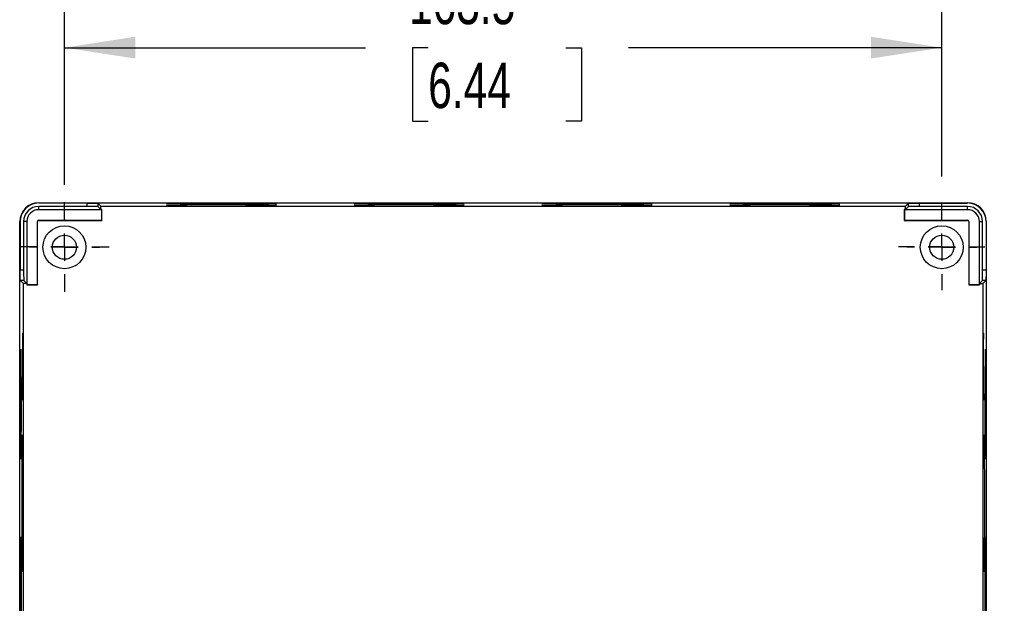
# Model space of a CAD drawing. Header units: millimetres. Extents: x 0 to 1118, y 0 to 864.
# Tile 7 of 11: x 782 to 966, y 426 to 535. Entities that reach past the tile are written whole.
import ezdxf

# ---------------------------------------------------------------- set-up
doc = ezdxf.new("R2010")
doc.units = ezdxf.units.MM
doc.header["$LTSCALE"] = 4
doc.linetypes.add('CENTERX2', pattern=[20.32, 12.7, -2.54, 2.54, -2.54])
doc.layers.add('CENTER', color=40, linetype='CENTERX2')
doc.layers.add('DIMENSIONS', color=140, linetype='Continuous', lineweight=25)
doc.styles.add('SLDTEXTSTYLE0', font='TXT', dxfattribs={"width": 0.7})
doc.dimstyles.new('SLDDIMSTYLE0', dxfattribs={"dimtxt": 8.632031, "dimasz": 13.208, "dimexe": 0, "dimexo": 0.0625, "dimgap": 2.158008, "dimtad": 0, "dimtih": 1, "dimtoh": 1, "dimdec": 1, "dimrnd": 1e-09, "dimzin": 12, "dimdsep": 46, "dimtxsty": 'SLDTEXTSTYLE0', "dimsah": 1, "dimcen": 0.09, "dimadec": 0, "dimazin": 3, "dimtfac": 1, "dimtdec": 1, "dimtofl": 0, "dimtmove": 0, "dimatfit": 3, "dimfxl": 0, "dimfrac": 2, "dimtolj": 1, "dimtzin": 12, "dimarcsym": 0})

# ---------------------------------------------------------------- blocks, each defined once
blk = doc.blocks.new('_D_11')
at = {"layer": 'DIMENSIONS'}
for p, q in [((790.71, 504.18), (790.71, 542.47)), ((954.21, 505.73), (954.21, 542.47)), ((790.71, 529.77), (846.81, 529.77)), ((858.5, 529.77), (855.6, 529.77)), ((855.6, 529.77), (855.6, 516.05)), ((884.15, 529.77), (887.05, 529.77)), ((887.05, 529.77), (887.05, 516.05)), ((954.21, 529.77), (895.85, 529.77)), ((855.6, 516.05), (858.5, 516.05)), ((887.05, 516.05), (884.15, 516.05))]:
    blk.add_line(p, q, dxfattribs=at)
for points in [[(790.71, 529.77), (803.92, 527.74), (803.92, 531.81)], [(954.21, 529.77), (941, 531.81), (941, 527.74)]]:
    blk.add_solid(points, dxfattribs=at)
at = {"layer": 'DIMENSIONS', "char_height": 8.467, "attachment_point": 1, "style": 'SLDTEXTSTYLE0'}
for s, insert in [('163.5', (854.91, 542.62)), ('6.44', (858.5, 526.97))]:
    blk.add_mtext(s, dxfattribs=dict(at, insert=insert))
blk = doc.blocks.new('_D_12')
at = {"layer": 'DIMENSIONS'}
for p, q in [((967.33, 492.61), (1015.21, 492.61)), ((1002.51, 492.61), (1002.51, 430.22)), ((989.68, 414.57), (986.79, 414.57)), ((986.79, 414.57), (986.79, 400.85)), ((1015.34, 414.57), (1018.23, 414.57)), ((1018.23, 414.57), (1018.23, 400.85)), ((986.79, 400.85), (989.68, 400.85)), ((1018.23, 400.85), (1015.34, 400.85)), ((1002.51, 329.01), (1002.51, 398.92)), ((967.33, 329.01), (1015.21, 329.01))]:
    blk.add_line(p, q, dxfattribs=at)
for points in [[(1002.51, 492.61), (1000.48, 479.4), (1004.54, 479.4)], [(1002.51, 329.01), (1004.54, 342.21), (1000.48, 342.21)]]:
    blk.add_solid(points, dxfattribs=at)
at = {"layer": 'DIMENSIONS', "char_height": 8.467, "attachment_point": 1, "style": 'SLDTEXTSTYLE0'}
for s, insert in [('163.6', (986.09, 427.42)), ('6.44', (989.68, 411.77))]:
    blk.add_mtext(s, dxfattribs=dict(at, insert=insert))
blk = doc.blocks.new('SW_CENTERMARKSYMBOL_23')
at = {"layer": 'CENTER', "color": 0}
for p, q in [((0, 5.08), (0, 8.04)), ((0, 0), (0, 2.54)), ((-5.08, 0), (-8.04, 0)), ((0, 0), (-2.54, 0)), ((0, 0), (0, -2.54)), ((0, 0), (2.54, 0)), ((5.08, 0), (8.04, 0)), ((0, -5.08), (0, -8.04))]:
    blk.add_line(p, q, dxfattribs=at)
blk = doc.blocks.new('SW_CENTERMARKSYMBOL_26')
at = {"layer": 'CENTER', "color": 0}
for p, q in [((0, 5.08), (0, 6.54)), ((0, 0), (0, 2.54)), ((-5.08, 0), (-6.54, 0)), ((0, 0), (-2.54, 0)), ((0, 0), (0, -2.54)), ((0, 0), (2.54, 0)), ((5.08, 0), (6.54, 0)), ((0, -5.08), (0, -6.54))]:
    blk.add_line(p, q, dxfattribs=at)
blk = doc.blocks.new('SW_CENTERMARKSYMBOL_27')
at = {"layer": 'CENTER', "color": 0}
for p, q in [((0, 5.08), (0, 6.54)), ((0, 0), (0, 2.54)), ((-5.08, 0), (-6.54, 0)), ((0, 0), (-2.54, 0)), ((0, 0), (0, -2.54)), ((0, 0), (2.54, 0)), ((5.08, 0), (6.54, 0)), ((0, -5.08), (0, -6.54))]:
    blk.add_line(p, q, dxfattribs=at)
blk = doc.blocks.new('SW_CENTERMARKSYMBOL_28')
at = {"layer": 'CENTER', "color": 0}
for p, q in [((0, 5.08), (0, 8.34)), ((0, 0), (0, 2.54)), ((-5.08, 0), (-8.34, 0)), ((0, 0), (-2.54, 0)), ((0, 0), (0, -2.54)), ((0, 0), (2.54, 0)), ((5.08, 0), (8.34, 0)), ((0, -5.08), (0, -8.34))]:
    blk.add_line(p, q, dxfattribs=at)

msp = doc.modelspace()

# ---------------------------------------------------------------- linework, layer by layer
for p, q in [((785.91, 500.8), (785.91, 500.86)), ((785.91, 500.86), (959.01, 500.86)), ((794.93, 500.8), (785.91, 500.8)), ((794.93, 500.16), (785.91, 500.16)), ((785.91, 499.55), (785.91, 500.16)), ((797.68, 499.55), (785.91, 499.55)), ((785.96, 500.86), (958.96, 500.86)), ((794.93, 500.16), (794.93, 500.8)), ((797.5, 500.22), (796.93, 500.79)), ((796.93, 500.79), (796.93, 500.14)), ((797.5, 499.57), (796.93, 500.14)), ((797.5, 499.57), (797.5, 500.22)), ((797.5, 500.22), (947.43, 500.22)), ((797.7, 499.57), (797.5, 499.57)), ((797.68, 499.55), (797.7, 499.57)), ((797.68, 497.59), (797.68, 499.55)), ((797.7, 497.57), (797.7, 499.57)), ((947.24, 499.55), (947.23, 499.57)), ((947.43, 499.57), (947.23, 499.57)), ((947.23, 499.57), (947.23, 497.57)), ((947.24, 499.55), (947.24, 497.59)), ((959.01, 499.55), (947.24, 499.55)), ((947.99, 500.79), (947.43, 500.22)), ((947.43, 499.57), (947.43, 500.22)), ((947.43, 499.57), (947.99, 500.14)), ((947.99, 500.14), (947.99, 500.79)), ((949.99, 500.8), (959.01, 500.8)), ((949.99, 500.8), (949.99, 500.16)), ((959.01, 500.16), (949.99, 500.16)), ((959.01, 500.8), (959.01, 500.86)), ((959.01, 499.55), (959.01, 500.16)), ((782.41, 324.26), (782.41, 497.36)), ((782.46, 497.36), (782.41, 497.36)), ((782.46, 497.36), (782.46, 488.34)), ((783.11, 497.36), (783.11, 488.34)), ((783.71, 497.36), (783.11, 497.36)), ((783.71, 497.36), (783.71, 485.59)), ((785.68, 485.59), (785.68, 497.36)), ((785.68, 497.36), (785.7, 497.36)), ((785.7, 485.57), (785.7, 497.36)), ((785.91, 497.59), (797.68, 497.59)), ((785.91, 497.59), (785.91, 497.57)), ((785.91, 497.57), (797.7, 497.57)), ((797.68, 497.59), (797.7, 497.57)), ((947.24, 497.59), (947.23, 497.57)), ((947.23, 497.57), (959.01, 497.57)), ((947.24, 497.59), (959.01, 497.59)), ((959.01, 497.59), (959.01, 497.57)), ((959.24, 497.36), (959.23, 497.36)), ((959.23, 497.36), (959.23, 485.57)), ((959.24, 497.36), (959.24, 485.59)), ((961.21, 485.59), (961.21, 497.36)), ((961.21, 497.36), (961.81, 497.36)), ((961.81, 488.34), (961.81, 497.36)), ((962.46, 497.36), (962.46, 488.34)), ((962.46, 497.36), (962.51, 497.36)), ((962.51, 497.36), (962.51, 324.26)), ((782.46, 488.34), (783.11, 488.34)), ((961.81, 488.34), (962.46, 488.34)), ((782.48, 486.34), (783.05, 485.77)), ((783.13, 486.34), (782.48, 486.34)), ((783.7, 485.77), (783.13, 486.34)), ((961.23, 485.77), (961.79, 486.34)), ((962.44, 486.34), (961.79, 486.34)), ((961.87, 485.77), (962.44, 486.34)), ((783.7, 485.77), (783.05, 485.77)), ((783.05, 335.84), (783.05, 485.77)), ((783.7, 485.77), (783.7, 485.57)), ((783.71, 485.59), (783.7, 485.57)), ((783.7, 485.57), (785.7, 485.57)), ((783.71, 485.59), (785.68, 485.59)), ((785.68, 485.59), (785.7, 485.57)), ((959.24, 485.59), (959.23, 485.57)), ((959.23, 485.57), (961.23, 485.57)), ((959.24, 485.59), (961.21, 485.59)), ((961.21, 485.59), (961.23, 485.57)), ((961.23, 485.57), (961.23, 485.77)), ((961.23, 485.77), (961.87, 485.77)), ((961.87, 485.77), (961.87, 335.84))]:
    msp.add_line(p, q)
for centre, radius in [((790.71, 492.56), 4), ((954.21, 492.56), 4), ((790.71, 492.56), 2.25), ((954.21, 492.56), 2.25)]:
    msp.add_circle(centre, radius)
for centre, radius, start, end in [((785.91, 497.36), 3.5, 90, 180), ((785.91, 497.36), 3.45, 90, 180), ((785.91, 497.36), 2.8, 90, 180), ((785.91, 497.36), 2.2, 90, 180), ((817.9, 852.17), 351.6, 268.6648, 270.3352), ((817.9, 851.89), 351.6, 268.6648, 270.3352), ((852.9, 852.17), 351.6, 268.6648, 270.3352), ((852.9, 851.89), 351.6, 268.6648, 270.3352), ((887.9, 852.17), 351.6, 268.6648, 270.3352), ((887.9, 851.89), 351.6, 268.6648, 270.3352), ((922.9, 852.17), 351.6, 268.6648, 270.3352), ((922.9, 851.89), 351.6, 268.6648, 270.3352), ((959.01, 497.36), 3.5, 0, 90), ((959.01, 497.36), 3.45, 0, 90), ((959.01, 497.36), 2.8, 0, 90), ((959.01, 497.36), 2.2, 0, 90), ((785.91, 497.36), 0.233, 90, 180), ((785.91, 497.36), 0.215, 90, 180), ((959.01, 497.36), 0.233, 0, 90), ((959.01, 497.36), 0.215, 0, 90), ((1163.79, 471.67), 201.87, 178.613, 180.387), ((1313.83, 465.36), 351.6, 178.6648, 180.3352), ((1313.83, 430.36), 351.6, 178.6648, 180.3352)]:
    msp.add_arc(centre, radius, start, end)
for points, knots in [([(794.93, 500.8), (795.16, 500.8), (795.42, 500.8), (795.91, 500.8), (796.14, 500.8), (796.53, 500.8), (796.68, 500.79), (796.88, 500.79), (796.93, 500.79), (796.93, 500.79)], [0, 0, 0, 0, 0.25, 0.25, 0.5, 0.5, 0.75, 0.75, 1, 1, 1, 1]), ([(796.93, 500.14), (796.93, 500.14), (796.88, 500.14), (796.68, 500.15), (796.53, 500.15), (796.14, 500.15), (795.91, 500.15), (795.42, 500.16), (795.16, 500.16), (794.93, 500.16)], [0, 0, 0, 0, 0.25, 0.25, 0.5, 0.5, 0.75, 0.75, 1, 1, 1, 1]), ([(819.96, 500.58), (820.39, 500.58), (820.84, 500.58), (821.8, 500.58), (822.31, 500.58), (823.36, 500.58), (823.9, 500.59), (825, 500.59), (825.56, 500.59), (826.66, 500.6), (827.19, 500.6), (828.18, 500.61), (828.63, 500.62), (829.38, 500.63), (829.69, 500.64), (830.1, 500.65), (830.21, 500.66), (830.21, 500.67)], [0, 0, 0, 0, 0.125, 0.125, 0.25, 0.25, 0.375, 0.375, 0.5, 0.5, 0.625, 0.625, 0.75, 0.75, 0.875, 0.875, 1, 1, 1, 1]), ([(819.96, 500.3), (820.39, 500.3), (820.84, 500.3), (821.8, 500.3), (822.31, 500.3), (823.36, 500.3), (823.9, 500.31), (825, 500.31), (825.56, 500.31), (826.66, 500.32), (827.19, 500.33), (828.18, 500.34), (828.63, 500.34), (829.38, 500.35), (829.69, 500.36), (830.1, 500.37), (830.21, 500.38), (830.21, 500.39)], [0, 0, 0, 0, 0.125, 0.125, 0.25, 0.25, 0.375, 0.375, 0.5, 0.5, 0.625, 0.625, 0.75, 0.75, 0.875, 0.875, 1, 1, 1, 1]), ([(854.96, 500.58), (855.39, 500.58), (855.84, 500.58), (856.8, 500.58), (857.31, 500.58), (858.36, 500.58), (858.9, 500.59), (860, 500.59), (860.56, 500.59), (861.66, 500.6), (862.19, 500.6), (863.18, 500.61), (863.63, 500.62), (864.38, 500.63), (864.69, 500.64), (865.1, 500.65), (865.21, 500.66), (865.21, 500.67)], [0, 0, 0, 0, 0.125, 0.125, 0.25, 0.25, 0.375, 0.375, 0.5, 0.5, 0.625, 0.625, 0.75, 0.75, 0.875, 0.875, 1, 1, 1, 1]), ([(854.96, 500.3), (855.39, 500.3), (855.84, 500.3), (856.8, 500.3), (857.31, 500.3), (858.36, 500.3), (858.9, 500.31), (860, 500.31), (860.56, 500.31), (861.66, 500.32), (862.19, 500.33), (863.18, 500.34), (863.63, 500.34), (864.38, 500.35), (864.69, 500.36), (865.1, 500.37), (865.21, 500.38), (865.21, 500.39)], [0, 0, 0, 0, 0.125, 0.125, 0.25, 0.25, 0.375, 0.375, 0.5, 0.5, 0.625, 0.625, 0.75, 0.75, 0.875, 0.875, 1, 1, 1, 1]), ([(889.96, 500.58), (890.39, 500.58), (890.84, 500.58), (891.8, 500.58), (892.31, 500.58), (893.36, 500.58), (893.9, 500.59), (895, 500.59), (895.56, 500.59), (896.66, 500.6), (897.19, 500.6), (898.18, 500.61), (898.63, 500.62), (899.38, 500.63), (899.69, 500.64), (900.1, 500.65), (900.21, 500.66), (900.21, 500.67)], [0, 0, 0, 0, 0.125, 0.125, 0.25, 0.25, 0.375, 0.375, 0.5, 0.5, 0.625, 0.625, 0.75, 0.75, 0.875, 0.875, 1, 1, 1, 1]), ([(889.96, 500.3), (890.39, 500.3), (890.84, 500.3), (891.8, 500.3), (892.31, 500.3), (893.36, 500.3), (893.9, 500.31), (895, 500.31), (895.56, 500.31), (896.66, 500.32), (897.19, 500.33), (898.18, 500.34), (898.63, 500.34), (899.38, 500.35), (899.69, 500.36), (900.1, 500.37), (900.21, 500.38), (900.21, 500.39)], [0, 0, 0, 0, 0.125, 0.125, 0.25, 0.25, 0.375, 0.375, 0.5, 0.5, 0.625, 0.625, 0.75, 0.75, 0.875, 0.875, 1, 1, 1, 1]), ([(924.96, 500.58), (925.39, 500.58), (925.84, 500.58), (926.8, 500.58), (927.31, 500.58), (928.36, 500.58), (928.9, 500.59), (930, 500.59), (930.56, 500.59), (931.66, 500.6), (932.19, 500.6), (933.18, 500.61), (933.63, 500.62), (934.38, 500.63), (934.69, 500.64), (935.1, 500.65), (935.21, 500.66), (935.21, 500.67)], [0, 0, 0, 0, 0.125, 0.125, 0.25, 0.25, 0.375, 0.375, 0.5, 0.5, 0.625, 0.625, 0.75, 0.75, 0.875, 0.875, 1, 1, 1, 1]), ([(924.96, 500.3), (925.39, 500.3), (925.84, 500.3), (926.8, 500.3), (927.31, 500.3), (928.36, 500.3), (928.9, 500.31), (930, 500.31), (930.56, 500.31), (931.66, 500.32), (932.19, 500.33), (933.18, 500.34), (933.63, 500.34), (934.38, 500.35), (934.69, 500.36), (935.1, 500.37), (935.21, 500.38), (935.21, 500.39)], [0, 0, 0, 0, 0.125, 0.125, 0.25, 0.25, 0.375, 0.375, 0.5, 0.5, 0.625, 0.625, 0.75, 0.75, 0.875, 0.875, 1, 1, 1, 1]), ([(947.99, 500.79), (948, 500.79), (948.04, 500.79), (948.24, 500.79), (948.39, 500.8), (948.78, 500.8), (949.02, 500.8), (949.51, 500.8), (949.76, 500.8), (949.99, 500.8)], [0, 0, 0, 0, 0.25, 0.25, 0.5, 0.5, 0.75, 0.75, 1, 1, 1, 1]), ([(949.99, 500.16), (949.76, 500.16), (949.51, 500.16), (949.02, 500.15), (948.78, 500.15), (948.39, 500.15), (948.24, 500.15), (948.04, 500.14), (948, 500.14), (947.99, 500.14)], [0, 0, 0, 0, 0.25, 0.25, 0.5, 0.5, 0.75, 0.75, 1, 1, 1, 1]), ([(782.48, 486.34), (782.48, 486.34), (782.48, 486.39), (782.47, 486.58), (782.47, 486.74), (782.47, 487.13), (782.46, 487.36), (782.46, 487.85), (782.46, 488.1), (782.46, 488.34)], [0, 0, 0, 0, 0.25, 0.25, 0.5, 0.5, 0.75, 0.75, 1, 1, 1, 1]), ([(783.11, 488.34), (783.11, 488.1), (783.11, 487.85), (783.11, 487.36), (783.11, 487.13), (783.12, 486.74), (783.12, 486.58), (783.12, 486.39), (783.13, 486.34), (783.13, 486.34)], [0, 0, 0, 0, 0.25, 0.25, 0.5, 0.5, 0.75, 0.75, 1, 1, 1, 1]), ([(961.79, 486.34), (961.8, 486.34), (961.8, 486.39), (961.8, 486.58), (961.8, 486.74), (961.81, 487.13), (961.81, 487.36), (961.81, 487.85), (961.81, 488.1), (961.81, 488.34)], [0, 0, 0, 0, 0.25, 0.25, 0.5, 0.5, 0.75, 0.75, 1, 1, 1, 1]), ([(962.46, 488.34), (962.46, 488.1), (962.46, 487.85), (962.46, 487.36), (962.45, 487.13), (962.45, 486.74), (962.45, 486.58), (962.44, 486.39), (962.44, 486.34), (962.44, 486.34)], [0, 0, 0, 0, 0.25, 0.25, 0.5, 0.5, 0.75, 0.75, 1, 1, 1, 1]), ([(782.99, 470.31), (782.99, 469.79), (782.99, 469.2), (782.99, 468.24), (782.98, 467.9), (782.98, 467.23), (782.98, 466.89), (782.98, 466.22), (782.97, 465.9), (782.97, 465.3), (782.96, 465.02), (782.96, 464.56), (782.95, 464.37), (782.94, 464.12), (782.94, 464.06), (782.93, 464.06), (782.92, 464.12), (782.92, 464.37), (782.91, 464.56), (782.9, 465.02), (782.9, 465.3), (782.9, 465.9), (782.89, 466.22), (782.89, 466.89), (782.89, 467.23), (782.88, 467.9), (782.88, 468.24), (782.88, 469.2), (782.88, 469.79), (782.88, 470.83), (782.88, 471.42), (782.88, 472.38), (782.88, 472.71), (782.89, 473.38), (782.89, 473.72), (782.89, 474.39), (782.9, 474.71), (782.9, 475.32), (782.9, 475.59), (782.91, 476.05), (782.92, 476.24), (782.92, 476.49), (782.93, 476.56), (782.94, 476.56), (782.94, 476.49), (782.95, 476.24), (782.96, 476.05), (782.96, 475.59), (782.97, 475.32), (782.97, 474.71), (782.98, 474.39), (782.98, 473.72), (782.98, 473.38), (782.98, 472.71), (782.99, 472.38), (782.99, 471.42), (782.99, 470.83), (782.99, 470.31)], [0, 0, 0, 0, 0.0625, 0.0625, 0.09375, 0.09375, 0.125, 0.125, 0.15625, 0.15625, 0.1875, 0.1875, 0.21875, 0.21875, 0.25, 0.25, 0.28125, 0.28125, 0.3125, 0.3125, 0.34375, 0.34375, 0.375, 0.375, 0.40625, 0.40625, 0.4375, 0.4375, 0.5, 0.5, 0.5625, 0.5625, 0.59375, 0.59375, 0.625, 0.625, 0.65625, 0.65625, 0.6875, 0.6875, 0.71875, 0.71875, 0.75, 0.75, 0.78125, 0.78125, 0.8125, 0.8125, 0.84375, 0.84375, 0.875, 0.875, 0.90625, 0.90625, 0.9375, 0.9375, 1, 1, 1, 1]), ([(782.69, 463.31), (782.69, 462.88), (782.69, 462.42), (782.69, 461.47), (782.69, 460.96), (782.68, 459.91), (782.68, 459.37), (782.68, 458.26), (782.67, 457.7), (782.67, 456.61), (782.66, 456.08), (782.65, 455.09), (782.65, 454.64), (782.63, 453.88), (782.63, 453.58), (782.61, 453.16), (782.61, 453.06), (782.59, 453.06), (782.58, 453.16), (782.57, 453.58), (782.56, 453.88), (782.55, 454.64), (782.54, 455.09), (782.53, 456.08), (782.53, 456.61), (782.52, 457.7), (782.52, 458.26), (782.52, 459.37), (782.51, 459.91), (782.51, 460.96), (782.51, 461.47), (782.51, 462.42), (782.51, 462.88), (782.51, 463.73), (782.51, 464.19), (782.51, 465.15), (782.51, 465.65), (782.51, 466.7), (782.52, 467.25), (782.52, 468.35), (782.52, 468.91), (782.53, 470), (782.53, 470.54), (782.54, 471.52), (782.55, 471.97), (782.56, 472.73), (782.57, 473.03), (782.58, 473.45), (782.59, 473.56), (782.61, 473.56), (782.61, 473.45), (782.63, 473.03), (782.63, 472.73), (782.65, 471.97), (782.65, 471.52), (782.66, 470.54), (782.67, 470), (782.67, 468.91), (782.68, 468.35), (782.68, 467.25), (782.68, 466.7), (782.69, 465.65), (782.69, 465.15), (782.69, 464.19), (782.69, 463.73), (782.69, 463.31)], [0, 0, 0, 0, 0.03125, 0.03125, 0.0625, 0.0625, 0.09375, 0.09375, 0.125, 0.125, 0.15625, 0.15625, 0.1875, 0.1875, 0.21875, 0.21875, 0.25, 0.25, 0.28125, 0.28125, 0.3125, 0.3125, 0.34375, 0.34375, 0.375, 0.375, 0.40625, 0.40625, 0.4375, 0.4375, 0.46875, 0.46875, 0.5, 0.5, 0.53125, 0.53125, 0.5625, 0.5625, 0.59375, 0.59375, 0.625, 0.625, 0.65625, 0.65625, 0.6875, 0.6875, 0.71875, 0.71875, 0.75, 0.75, 0.78125, 0.78125, 0.8125, 0.8125, 0.84375, 0.84375, 0.875, 0.875, 0.90625, 0.90625, 0.9375, 0.9375, 0.96875, 0.96875, 1, 1, 1, 1]), ([(961.93, 470.31), (961.93, 469.79), (961.93, 469.2), (961.94, 468.24), (961.94, 467.9), (961.94, 467.23), (961.94, 466.89), (961.95, 466.22), (961.95, 465.9), (961.95, 465.3), (961.96, 465.02), (961.96, 464.56), (961.97, 464.37), (961.98, 464.12), (961.98, 464.06), (961.99, 464.06)], [0, 0, 0, 0, 0.25, 0.25, 0.375, 0.375, 0.5, 0.5, 0.625, 0.625, 0.75, 0.75, 0.875, 0.875, 1, 1, 1, 1]), ([(962.23, 463.31), (962.23, 462.88), (962.23, 462.42), (962.23, 461.47), (962.24, 460.96), (962.24, 459.91), (962.24, 459.37), (962.24, 458.26), (962.25, 457.7), (962.25, 456.61), (962.26, 456.08), (962.27, 455.09), (962.27, 454.64), (962.29, 453.88), (962.29, 453.58), (962.31, 453.16), (962.32, 453.06), (962.32, 453.06)], [0, 0, 0, 0, 0.125, 0.125, 0.25, 0.25, 0.375, 0.375, 0.5, 0.5, 0.625, 0.625, 0.75, 0.75, 0.875, 0.875, 1, 1, 1, 1]), ([(782.99, 444.81), (782.99, 444.27), (782.99, 443.71), (782.99, 442.52), (782.99, 441.89), (782.98, 440.58), (782.98, 439.91), (782.97, 438.53), (782.97, 437.84), (782.96, 436.48), (782.96, 435.81), (782.94, 434.59), (782.94, 434.03), (782.92, 433.09), (782.91, 432.71), (782.9, 432.19), (782.89, 432.06), (782.87, 432.06), (782.86, 432.19), (782.84, 432.71), (782.83, 433.09), (782.82, 434.03), (782.81, 434.59), (782.8, 435.81), (782.79, 436.48), (782.78, 437.84), (782.78, 438.53), (782.77, 439.91), (782.77, 440.58), (782.77, 441.89), (782.77, 442.52), (782.77, 443.71), (782.77, 444.27), (782.77, 445.34), (782.77, 445.9), (782.77, 447.09), (782.77, 447.72), (782.77, 449.03), (782.77, 449.71), (782.78, 451.08), (782.78, 451.78), (782.79, 453.14), (782.8, 453.8), (782.81, 455.02), (782.82, 455.59), (782.83, 456.53), (782.84, 456.91), (782.86, 457.42), (782.87, 457.56), (782.89, 457.56), (782.9, 457.42), (782.91, 456.91), (782.92, 456.53), (782.94, 455.59), (782.94, 455.02), (782.96, 453.8), (782.96, 453.14), (782.97, 451.78), (782.97, 451.08), (782.98, 449.71), (782.98, 449.03), (782.99, 447.72), (782.99, 447.09), (782.99, 445.9), (782.99, 445.34), (782.99, 444.81)], [0, 0, 0, 0, 0.03125, 0.03125, 0.0625, 0.0625, 0.09375, 0.09375, 0.125, 0.125, 0.15625, 0.15625, 0.1875, 0.1875, 0.21875, 0.21875, 0.25, 0.25, 0.28125, 0.28125, 0.3125, 0.3125, 0.34375, 0.34375, 0.375, 0.375, 0.40625, 0.40625, 0.4375, 0.4375, 0.46875, 0.46875, 0.5, 0.5, 0.53125, 0.53125, 0.5625, 0.5625, 0.59375, 0.59375, 0.625, 0.625, 0.65625, 0.65625, 0.6875, 0.6875, 0.71875, 0.71875, 0.75, 0.75, 0.78125, 0.78125, 0.8125, 0.8125, 0.84375, 0.84375, 0.875, 0.875, 0.90625, 0.90625, 0.9375, 0.9375, 0.96875, 0.96875, 1, 1, 1, 1]), ([(961.93, 444.81), (961.93, 444.27), (961.93, 443.71), (961.93, 442.52), (961.94, 441.89), (961.94, 440.58), (961.94, 439.91), (961.95, 438.53), (961.95, 437.84), (961.96, 436.48), (961.96, 435.81), (961.98, 434.59), (961.98, 434.03), (962, 433.09), (962.01, 432.71), (962.02, 432.19), (962.03, 432.06), (962.05, 432.06), (962.06, 432.19), (962.08, 432.71), (962.09, 433.09), (962.1, 434.03), (962.11, 434.59), (962.12, 435.81), (962.13, 436.48), (962.14, 437.84), (962.14, 438.53), (962.15, 439.91), (962.15, 440.58), (962.15, 441.89), (962.15, 442.52), (962.15, 443.71), (962.15, 444.27), (962.15, 445.34), (962.15, 445.9), (962.15, 447.09), (962.15, 447.72), (962.15, 449.03), (962.15, 449.71), (962.14, 451.08), (962.14, 451.78), (962.13, 453.14), (962.12, 453.8), (962.11, 455.02), (962.1, 455.59), (962.09, 456.53), (962.08, 456.91), (962.06, 457.42), (962.05, 457.56), (962.03, 457.56), (962.02, 457.42), (962.01, 456.91), (962, 456.53), (961.98, 455.59), (961.98, 455.02), (961.96, 453.8), (961.96, 453.14), (961.95, 451.78), (961.95, 451.08), (961.94, 449.71), (961.94, 449.03), (961.94, 447.72), (961.93, 447.09), (961.93, 445.9), (961.93, 445.34), (961.93, 444.81)], [0, 0, 0, 0, 0.03125, 0.03125, 0.0625, 0.0625, 0.09375, 0.09375, 0.125, 0.125, 0.15625, 0.15625, 0.1875, 0.1875, 0.21875, 0.21875, 0.25, 0.25, 0.28125, 0.28125, 0.3125, 0.3125, 0.34375, 0.34375, 0.375, 0.375, 0.40625, 0.40625, 0.4375, 0.4375, 0.46875, 0.46875, 0.5, 0.5, 0.53125, 0.53125, 0.5625, 0.5625, 0.59375, 0.59375, 0.625, 0.625, 0.65625, 0.65625, 0.6875, 0.6875, 0.71875, 0.71875, 0.75, 0.75, 0.78125, 0.78125, 0.8125, 0.8125, 0.84375, 0.84375, 0.875, 0.875, 0.90625, 0.90625, 0.9375, 0.9375, 0.96875, 0.96875, 1, 1, 1, 1]), ([(782.69, 428.31), (782.69, 427.88), (782.69, 427.42), (782.69, 426.47), (782.69, 425.96), (782.68, 424.91), (782.68, 424.37), (782.68, 423.26), (782.67, 422.7), (782.67, 421.61), (782.66, 421.08), (782.65, 420.09), (782.65, 419.64), (782.63, 418.88), (782.63, 418.58), (782.61, 418.16), (782.61, 418.06), (782.59, 418.06), (782.58, 418.16), (782.57, 418.58), (782.56, 418.88), (782.55, 419.64), (782.54, 420.09), (782.53, 421.08), (782.53, 421.61), (782.52, 422.7), (782.52, 423.26), (782.52, 424.37), (782.51, 424.91), (782.51, 425.96), (782.51, 426.47), (782.51, 427.42), (782.51, 427.88), (782.51, 428.73), (782.51, 429.19), (782.51, 430.15), (782.51, 430.65), (782.51, 431.7), (782.52, 432.25), (782.52, 433.35), (782.52, 433.91), (782.53, 435), (782.53, 435.54), (782.54, 436.52), (782.55, 436.97), (782.56, 437.73), (782.57, 438.03), (782.58, 438.45), (782.59, 438.56), (782.61, 438.56), (782.61, 438.45), (782.63, 438.03), (782.63, 437.73), (782.65, 436.97), (782.65, 436.52), (782.66, 435.54), (782.67, 435), (782.67, 433.91), (782.68, 433.35), (782.68, 432.25), (782.68, 431.7), (782.69, 430.65), (782.69, 430.15), (782.69, 429.19), (782.69, 428.73), (782.69, 428.31)], [0, 0, 0, 0, 0.03125, 0.03125, 0.0625, 0.0625, 0.09375, 0.09375, 0.125, 0.125, 0.15625, 0.15625, 0.1875, 0.1875, 0.21875, 0.21875, 0.25, 0.25, 0.28125, 0.28125, 0.3125, 0.3125, 0.34375, 0.34375, 0.375, 0.375, 0.40625, 0.40625, 0.4375, 0.4375, 0.46875, 0.46875, 0.5, 0.5, 0.53125, 0.53125, 0.5625, 0.5625, 0.59375, 0.59375, 0.625, 0.625, 0.65625, 0.65625, 0.6875, 0.6875, 0.71875, 0.71875, 0.75, 0.75, 0.78125, 0.78125, 0.8125, 0.8125, 0.84375, 0.84375, 0.875, 0.875, 0.90625, 0.90625, 0.9375, 0.9375, 0.96875, 0.96875, 1, 1, 1, 1]), ([(962.23, 428.31), (962.23, 427.88), (962.23, 427.42), (962.23, 426.47), (962.24, 425.96), (962.24, 424.91), (962.24, 424.37), (962.24, 423.26), (962.25, 422.7), (962.25, 421.61), (962.26, 421.08), (962.27, 420.09), (962.27, 419.64), (962.29, 418.88), (962.29, 418.58), (962.31, 418.16), (962.32, 418.06), (962.32, 418.06)], [0, 0, 0, 0, 0.125, 0.125, 0.25, 0.25, 0.375, 0.375, 0.5, 0.5, 0.625, 0.625, 0.75, 0.75, 0.875, 0.875, 1, 1, 1, 1])]:
    msp.add_open_spline(points, degree=3, knots=knots)

# ---------------------------------------------------------------- block references
at = {"layer": 'CENTER'}
for name, p in [('SW_CENTERMARKSYMBOL_28', (790.71, 492.61)), ('SW_CENTERMARKSYMBOL_23', (954.21, 492.61)), ('SW_CENTERMARKSYMBOL_26', (790.71, 492.56)), ('SW_CENTERMARKSYMBOL_27', (954.21, 492.56))]:
    msp.add_blockref(name, p, dxfattribs=at)

# ---------------------------------------------------------------- dimensions: what is measured, and where the dimension line sits
at = {"layer": 'DIMENSIONS'}
dim = msp.add_linear_dim(base=(954.21, 529.77), p1=(790.71, 499.1), p2=(954.21, 500.65), dimstyle='SLDDIMSTYLE0', dxfattribs=at)
dim.commit()
dim.dimension.update_dxf_attribs({"geometry": '_D_11', "text_midpoint": (871.33, 529.77), "dimtype": 160})
dim = msp.add_linear_dim(base=(1002.51, 329.01), p1=(962.25, 492.61), p2=(962.25, 329.01), angle=90, dimstyle='SLDDIMSTYLE0', dxfattribs=at)
dim.commit()
dim.dimension.update_dxf_attribs({"geometry": '_D_12', "text_midpoint": (1002.51, 414.57), "dimtype": 160})

doc.saveas('drawing.dxf')
